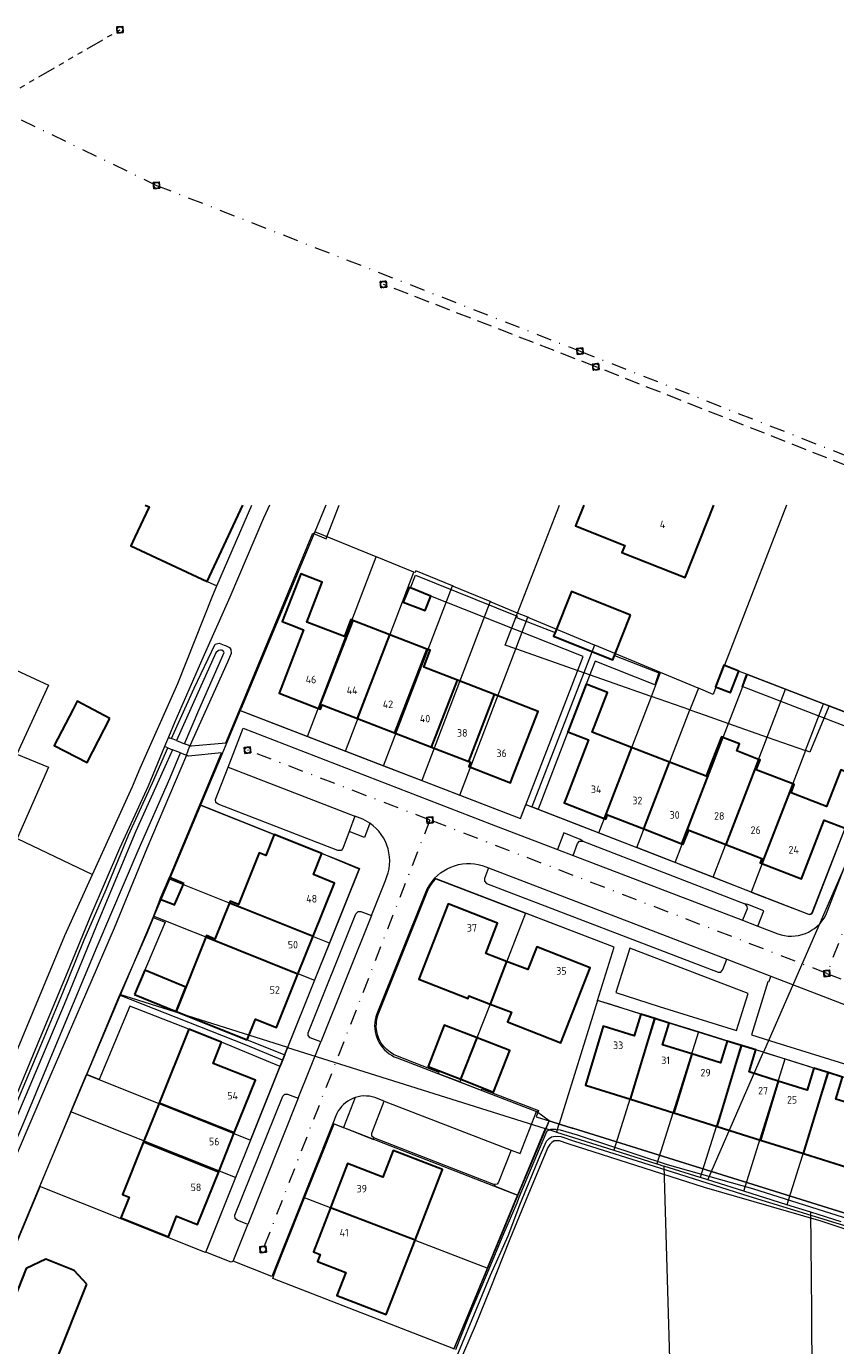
# Model space of a CAD drawing. Header units: metres. Extents: x 174255 to 175175, y 462028 to 462911.
# Tile 93 of 256: x 174575 to 174682, y 462736 to 462911. Entities that reach past the tile are written whole.
import ezdxf

# ---------------------------------------------------------------- set-up
doc = ezdxf.new("R2010")
doc.units = ezdxf.units.M
for name, pattern in [('RI-GWA', [18.45, 6, -1.8, 1.75, -1.8, 1.75, -1.8, 1.75, -1.8]), ('RI-HWA', [7.4, 5, -2.4]), ('RI-VWA', [11, 5, -3, 0, -3])]:
    doc.linetypes.add(name, pattern=pattern)
for name, color, linetype, lineweight in [('B-WE-OG-BEBOUWING-G', 8, 'Continuous', 30), ('B-WE-OG-BEBOUWING_HUISNUMMER-T20', 8, 'Continuous', 20), ('B-WE-OG-BOS-G', 8, 'Continuous', 20), ('B-WE-OG-TERREIN_ERF-G', 8, 'Continuous', 20), ('B-WE-OG-TERREIN_GROEN-G', 8, 'Continuous', 20), ('B-WE-OG-TERREINAFSCHEIDING-G', 8, 'IE-TERREINAFSCHEIDING-KUNSTMATIG-DICHT', 20), ('B-WE-OG-WEG_HALFVERHARD-G', 8, 'Continuous', 20), ('B-WE-OG-WEG_ONVERHARD-G', 8, 'Continuous', 20), ('B-WE-OG-WEG_VERHARD_OPEN -G', 8, 'Continuous', 20), ('B-WE-RI-GWA-G', 8, 'RI-GWA', 20), ('B-WE-RI-HWA-G', 8, 'RI-HWA', 20), ('B-WE-RI-HWA_RIOOLPUT_INSPECTIEPUT-S', 8, 'RI-HWA', 20), ('B-WE-RI-VWA-G', 8, 'RI-VWA', 20), ('B-WE-RI-VWA_RIOOLPUT_INSPECTIEPUT-S', 8, 'Continuous', 20), ('B-WE-WH-WATERGANG_SLOOT_BODEM-G', 8, 'Continuous', 20), ('B-WE-WH-WATERGANG_SLOOT_INSTEEK-G', 8, 'Continuous', 20), ('B-XX-KG-GRENS_PERCEEL-G', 213, 'Continuous', 20)]:
    doc.layers.add(name, color=color, linetype=linetype, lineweight=lineweight)
doc.styles.add('NLCS-ISO-M500-T20', font='NLCS-ISO.ttf', dxfattribs={"height": 1})
doc.linetypes.add('IE-TERREINAFSCHEIDING-KUNSTMATIG-DICHT', pattern='A,8,-1,[82,NLCS.SHX,S=0.75,R=90,X=0,Y=0],-1', length=10)

# ---------------------------------------------------------------- blocks, each defined once
blk = doc.blocks.new('B-SRI-PUT_VWA-SO')
at = {"flags": 128}
blk.add_lwpolyline([(-2, 2), (2, 2), (2, -2), (-2, -2)], close=True, dxfattribs=at)
at = {"lineweight": -3, "flags": 128}
blk.add_lwpolyline([(2, -2), (2, 2), (-2, 2), (-2, -2)], close=True, dxfattribs=at)
at = {"lineweight": -3}
blk.add_circle((0, 0), 2, dxfattribs=at)

msp = doc.modelspace()

# ---------------------------------------------------------------- linework, layer by layer
at = {"layer": 'B-WE-OG-BEBOUWING-G'}
for p, q in [((174618.015, 462832.445), (174613.502, 462820.776)), ((174622.925, 462830.548), (174618.015, 462832.445)), ((174618.637, 462819.458), (174622.925, 462830.548)), ((174627.831, 462828.651), (174622.925, 462830.548)), ((174627.831, 462828.651), (174623.543, 462817.562)), ((174628.449, 462815.666), (174631.872, 462824.517)), ((174636.778, 462822.621), (174631.872, 462824.517)), ((174633.356, 462813.769), (174636.778, 462822.621)), ((174618.637, 462819.458), (174623.543, 462817.562)), ((174623.543, 462817.562), (174628.449, 462815.666)), ((174628.449, 462815.666), (174633.356, 462813.769)), ((174654.89, 462815.638), (174651.258, 462806.244)), ((174659.929, 462813.696), (174654.89, 462815.638)), ((174656.508, 462804.847), (174659.929, 462813.696)), ((174676.218, 462810.827), (174672.13, 462800.282)), ((174656.508, 462804.847), (174661.555, 462802.891)), ((174610.76, 462785.639), (174598.576, 462790.514)), ((174610.76, 462785.639), (174612.772, 462790.66)), ((174638.368, 462787.309), (174636.2, 462781.678)), ((174654.743, 462769.083), (174657.969, 462779.758)), ((174632.325, 462771.727), (174634.455, 462777.217)), ((174666.224, 462765.483), (174669.459, 462776.191)), ((174662.86, 462775.091), (174660.499, 462767.278)), ((174674.31, 462771.501), (174671.949, 462763.687)), ((174677.66, 462761.896), (174680.9, 462772.62)), ((174592.414, 462768.592), (174590.346, 462763.451)), ((174602.341, 462764.638), (174592.414, 462768.592)), ((174654.743, 462769.083), (174660.499, 462767.278)), ((174660.499, 462767.278), (174666.224, 462765.483)), ((174600.283, 462759.494), (174602.341, 462764.638)), ((174666.224, 462765.483), (174671.949, 462763.687)), ((174590.346, 462763.451), (174600.283, 462759.494)), ((174671.949, 462763.687), (174677.66, 462761.896)), ((174626.258, 462750.434), (174615.066, 462754.746))]:
    msp.add_line(p, q, dxfattribs=at)
for points in [[(174590.549, 462847.681), (174591.061, 462847.442), (174589.154, 462843.356), (174588.668, 462842.316), (174598.775, 462837.596)], [(174598.775, 462837.596), (174603.484, 462847.681)], [(174648.574, 462847.681), (174647.485, 462844.933), (174653.992, 462842.354), (174653.624, 462841.425), (174661.991, 462838.109), (174665.785, 462847.681)], [(174618.015, 462832.445), (174617.779, 462832.537), (174616.91, 462830.289), (174611.948, 462832.207), (174613.984, 462837.477), (174612.387, 462838.094), (174611.13, 462838.58), (174608.7, 462832.293), (174609.825, 462831.858), (174611.51, 462831.207), (174608.484, 462823.382), (174608.261, 462822.803), (174613.502, 462820.776)], [(174625.635, 462836.742), (174625.493, 462836.8), (174624.698, 462834.833), (174627.589, 462833.735), (174628.352, 462835.64), (174625.635, 462836.742)], [(174654.761, 462833.133), (174646.939, 462836.261), (174644.775, 462830.851), (174644.582, 462830.367), (174652.405, 462827.239), (174652.623, 462827.786), (174654.761, 462833.133)], [(174631.872, 462824.517), (174627.398, 462826.246), (174628.263, 462828.485), (174627.831, 462828.651)], [(174669.087, 462825.742), (174667.111, 462826.493), (174666.026, 462823.637), (174667.999, 462822.889), (174669.087, 462825.742)], [(174654.89, 462815.638), (174649.696, 462817.64), (174651.724, 462822.903), (174648.887, 462823.996), (174646.456, 462817.688), (174649.214, 462816.625), (174646.205, 462808.84), (174645.988, 462808.281), (174651.258, 462806.244)], [(174585.858, 462819.458), (174581.558, 462821.742), (174581.012, 462820.689), (174578.533, 462815.908), (174582.867, 462813.658), (174585.858, 462819.458)], [(174633.356, 462813.769), (174633.603, 462813.674), (174633.379, 462813.095), (174638.882, 462810.969), (174639.106, 462811.547), (174642.527, 462820.399), (174636.778, 462822.621)], [(174613.502, 462820.776), (174613.763, 462820.675), (174613.987, 462821.255), (174618.637, 462819.458)], [(174666.98, 462816.967), (174666.802, 462817.035), (174665.487, 462813.676), (174664.775, 462811.829), (174659.929, 462813.696)], [(174661.555, 462802.891), (174665.683, 462813.601), (174666.98, 462816.967)], [(174671.708, 462814.053), (174668.824, 462815.164), (174669.191, 462816.115), (174666.98, 462816.967)], [(174671.708, 462814.053), (174671.209, 462812.757), (174667.365, 462802.783)], [(174676.218, 462810.827), (174671.405, 462812.682), (174671.904, 462813.977), (174671.708, 462814.053)], [(174672.13, 462800.282), (174677.398, 462798.24), (174680.404, 462806.03), (174683.167, 462804.959), (174685.683, 462811.448), (174682.588, 462812.648), (174680.712, 462807.809), (174676.003, 462809.624), (174676.434, 462810.743), (174676.218, 462810.827)], [(174651.258, 462806.244), (174651.492, 462806.154), (174651.706, 462806.708), (174656.508, 462804.847)], [(174612.772, 462790.66), (174615.591, 462797.693), (174612.821, 462798.801), (174613.937, 462801.585), (174607.629, 462804.108), (174606.514, 462801.325), (174605.639, 462801.675), (174602.911, 462794.859), (174601.787, 462795.306), (174601.7, 462795.09)], [(174661.555, 462802.891), (174661.739, 462802.819), (174662.462, 462804.684), (174667.365, 462802.783)], [(174667.365, 462802.783), (174672.131, 462800.936), (174671.91, 462800.368), (174672.13, 462800.282)], [(174595.653, 462797.636), (174595.458, 462797.718), (174593.754, 462798.433), (174592.517, 462795.552), (174594.248, 462794.886), (174594.455, 462794.806), (174595.653, 462797.636)], [(174601.7, 462795.09), (174599.777, 462790.285), (174598.663, 462790.731), (174598.576, 462790.514)], [(174601.7, 462795.09), (174603.535, 462794.356), (174612.772, 462790.66)], [(174638.368, 462787.309), (174635.61, 462788.353), (174637.147, 462792.367), (174630.636, 462794.923), (174626.767, 462784.989), (174626.751, 462784.99), (174633.268, 462782.406), (174633.394, 462782.766), (174636.2, 462781.678)], [(174598.576, 462790.514), (174594.651, 462780.704), (174604.056, 462776.941), (174605.161, 462779.704), (174607.936, 462778.593), (174610.76, 462785.639)], [(174636.2, 462781.678), (174639.004, 462780.591), (174638.5, 462779.328), (174645.561, 462776.552), (174649.435, 462786.488), (174642.376, 462789.262), (174641.185, 462786.242), (174638.368, 462787.309)], [(174589.162, 462782.949), (174594.651, 462780.704), (174595.944, 462783.935), (174595.944, 462783.935), (174590.51, 462786.158), (174589.162, 462782.949)], [(174657.969, 462779.758), (174656.108, 462780.342), (174655.252, 462777.477), (174651.163, 462778.759), (174648.803, 462770.946), (174648.811, 462770.943), (174654.743, 462769.083)], [(174662.86, 462775.091), (174658.999, 462776.302), (174659.879, 462779.159), (174657.969, 462779.758)], [(174602.341, 462764.638), (174605.133, 462771.618), (174599.564, 462773.835), (174600.672, 462776.65), (174596.34, 462778.355), (174592.414, 462768.592)], [(174634.455, 462777.217), (174630.097, 462778.9), (174627.976, 462773.418), (174632.325, 462771.727)], [(174632.325, 462771.727), (174636.656, 462770.042), (174638.796, 462775.535), (174638.8, 462775.54), (174634.455, 462777.217)], [(174669.459, 462776.191), (174667.571, 462776.778), (174666.664, 462773.898), (174662.86, 462775.091)], [(174674.31, 462771.501), (174670.47, 462772.705), (174671.348, 462775.605), (174669.459, 462776.191)], [(174680.9, 462772.62), (174679.016, 462773.213), (174678.115, 462770.308), (174674.31, 462771.501)], [(174677.66, 462761.896), (174683.492, 462760.068), (174685.94, 462767.854), (174681.909, 462769.118), (174682.803, 462772.022), (174680.9, 462772.62)], [(174590.346, 462763.451), (174587.543, 462756.483), (174588.442, 462756.125), (174587.348, 462753.384), (174593.623, 462750.879), (174594.72, 462753.625), (174597.493, 462752.52), (174600.283, 462759.494)], [(174626.258, 462750.434), (174629.885, 462759.781), (174623.365, 462762.296), (174621.998, 462758.775), (174617.314, 462760.579), (174615.246, 462755.212), (174615.066, 462754.746)], [(174615.066, 462754.746), (174612.82, 462748.915), (174613.714, 462748.571), (174613.348, 462747.628), (174617.086, 462746.178), (174615.907, 462743.139), (174622.443, 462740.601), (174626.258, 462750.434)], [(174582.818, 462744.604), (174581.166, 462746.433), (174577.415, 462747.926), (174574.828, 462746.712), (174571.201, 462737.601), (174571.977, 462734.99), (174576.098, 462733.35), (174578.655, 462734.148), (174582.818, 462744.604)]]:
    msp.add_lwpolyline(points, dxfattribs=at)
at = {"layer": 'B-WE-OG-BOS-G'}
for points in [[(174556.682, 462728.964), (174561.005, 462739.279), (174564.128, 462746.571), (174567.085, 462753.628), (174570.365, 462761.362), (174573.473, 462768.423), (174576.744, 462776.181), (174579.611, 462783.063), (174582.493, 462790.187), (174585.385, 462796.82), (174588.35, 462804.036), (174591.525, 462810.949), (174593.537, 462815.594), (174593.122, 462815.763), (174590.937, 462810.529), (174587.151, 462802.244), (174583.375, 462793.459), (174580.228, 462785.826), (174576.792, 462777.567), (174573.38, 462769.376), (174569.456, 462760.149), (174565.796, 462751.54), (174561.813, 462742.196), (174557.559, 462731.885)], [(174593.754, 462798.433), (174597.798, 462808.042), (174600.656, 462814.911), (174596.279, 462814.465), (174596.132, 462814.536), (174596.007, 462814.596), (174590.771, 462802.242), (174586.443, 462791.731), (174582.097, 462781.636), (174577.519, 462771.024), (174573.47, 462761.647), (174568.478, 462750.318), (174563.522, 462738.489), (174558.353, 462725.276)], [(174582.844, 462772.342), (174591.594, 462793.151), (174592.517, 462795.552)]]:
    msp.add_lwpolyline(points, dxfattribs=at)
at = {"layer": 'B-WE-OG-TERREIN_ERF-G'}
for p, q in [((174607.629, 462804.108), (174597.798, 462808.042)), ((174667.571, 462776.778), (174659.879, 462779.159)), ((174679.016, 462773.213), (174671.348, 462775.605))]:
    msp.add_line(p, q, dxfattribs=at)
for points in [[(174603.029, 462820.561), (174612.718, 462843.963), (174614.496, 462843.227), (174614.608, 462843.5), (174616.215, 462847.681)], [(174646.456, 462817.688), (174642.533, 462807.445), (174678.29, 462793.577), (174678.592, 462793.569), (174678.797, 462793.794), (174683.167, 462804.959)], [(174604.056, 462776.941), (174609.032, 462774.953), (174618.875, 462799.534), (174613.937, 462801.585)], [(174628.839, 462798.317), (174628.478, 462797.894), (174628.157, 462797.44), (174627.878, 462796.959), (174627.644, 462796.454), (174621.181, 462780.371), (174621.064, 462779.995), (174620.979, 462779.61), (174620.928, 462779.219), (174620.912, 462778.825), (174620.929, 462778.431), (174620.981, 462778.04), (174621.066, 462777.655), (174621.184, 462777.279), (174621.334, 462776.914), (174621.515, 462776.564), (174621.726, 462776.231), (174621.965, 462775.917), (174622.23, 462775.626), (174622.519, 462775.358), (174622.83, 462775.116), (174623.161, 462774.902), (174623.51, 462774.718), (174623.873, 462774.564), (174642.318, 462767.468)], [(174591.594, 462793.151), (174593.179, 462792.514), (174589.162, 462782.949)], [(174571.82, 462678.976), (174566.16, 462682.095), (174553.109, 462688.88), (174552.939, 462689.638), (174553.628, 462695.171), (174550.973, 462696.017), (174576.515, 462757.359), (174582.844, 462772.342)], [(174636.689, 462757.801), (174636.86, 462757.607), (174639.877, 462756.398)]]:
    msp.add_lwpolyline(points, dxfattribs=at)
at = {"layer": 'B-WE-OG-TERREIN_GROEN-G'}
for points in [[(174598.775, 462837.596), (174600.046, 462837.009), (174604.679, 462847.681)], [(174620.294, 462805.603), (174619.986, 462805.804), (174619.666, 462805.987), (174619.335, 462806.149), (174618.312, 462806.543)], [(174647.181, 462801.333), (174647.769, 462802.937), (174648.022, 462803.22), (174648.457, 462803.225), (174648.123, 462803.463), (174645.936, 462804.318), (174645.099, 462802.13)], [(174671.601, 462791.988), (174672.395, 462794.002), (174670.302, 462794.85), (174669.87, 462794.935), (174670.173, 462794.633), (174670.186, 462794.292), (174669.576, 462792.763)], [(174652.827, 462783.224), (174658.572, 462781.35), (174668.805, 462778.204), (174670.345, 462783.059), (174654.657, 462789.08), (174652.827, 462783.224)], [(174673.342, 462785.357), (174673.011, 462784.593), (174672.927, 462784.62), (174670.751, 462777.606), (174673.977, 462776.614), (174686.903, 462772.581), (174689.047, 462779.328)], [(174622.166, 462768.844), (174620.949, 462769.313), (174620.586, 462769.415), (174620.215, 462769.484), (174619.84, 462769.518), (174619.463, 462769.519), (174619.087, 462769.486), (174618.716, 462769.418), (174618.353, 462769.318)], [(174639.877, 462756.398), (174643.419, 462764.883), (174643.982, 462766.233), (174642.318, 462767.468)], [(174616.799, 462765.353), (174620.764, 462763.763), (174620.824, 462763.985)], [(174638.986, 462762.362), (174637.309, 462758.141), (174637.121, 462757.866), (174636.689, 462757.801)]]:
    msp.add_lwpolyline(points, dxfattribs=at)
at = {"layer": 'B-WE-OG-TERREINAFSCHEIDING-G', "ltscale": 0.5}
for points in [[(174643.982, 462766.233), (174643.419, 462764.883), (174639.877, 462756.398), (174638.276, 462752.562), (174631.377, 462736.033)], [(174724.513, 462741.1), (174722.123, 462741.846), (174721.889, 462741.919), (174718.949, 462742.837), (174691.434, 462751.423), (174647.145, 462765.246), (174647.035, 462765.28), (174645.622, 462765.721), (174643.982, 462766.233)]]:
    msp.add_lwpolyline(points, dxfattribs=at)
at = {"layer": 'B-WE-OG-WEG_HALFVERHARD-G'}
for p, q in [((174608.421, 462773.427), (174600.672, 462776.65)), ((174609.032, 462774.953), (174608.421, 462773.427))]:
    msp.add_line(p, q, dxfattribs=at)
msp.add_lwpolyline([(174596.34, 462778.355), (174588.531, 462781.412), (174584.458, 462771.683), (174582.844, 462772.342)], dxfattribs=at)
at = {"layer": 'B-WE-OG-WEG_ONVERHARD-G'}
msp.add_line((174593.628, 462816.975), (174593.122, 462815.763), dxfattribs=at)
for points in [[(174607.006, 462847.681), (174606.216, 462845.951), (174601.762, 462835.515), (174598.2, 462827.472), (174594.489, 462819.038), (174593.628, 462816.975)], [(174542.642, 462699.258), (174543.433, 462702.342), (174546.433, 462710), (174556.8, 462734.958), (174570.008, 462767), (174579.942, 462790.742), (174583.6, 462798.832)]]:
    msp.add_lwpolyline(points, dxfattribs=at)
at = {"layer": 'B-WE-OG-WEG_VERHARD_OPEN -G'}
for p, q in [((174593.537, 462815.594), (174594.181, 462815.334)), ((174595.239, 462814.906), (174596.007, 462814.596)), ((174642.533, 462807.445), (174640.903, 462808.041)), ((174648.457, 462803.225), (174669.87, 462794.935)), ((174635.964, 462799.704), (174667.493, 462787.601)), ((174620.485, 462793.403), (174613.788, 462776.664)), ((174610.812, 462769.225), (174613.788, 462776.664)), ((174610.812, 462769.225), (174604.126, 462752.513)), ((174602.179, 462747.647), (174604.126, 462752.513))]:
    msp.add_line(p, q, dxfattribs=at)
for points in [[(174601.516, 462813.007), (174603.513, 462818.164), (174636.314, 462805.492), (174645.099, 462802.13), (174647.181, 462801.333), (174669.576, 462792.763), (174671.601, 462791.988), (174674.259, 462790.971), (174674.702, 462790.835), (174675.156, 462790.738), (174675.617, 462790.683), (174676.081, 462790.669), (174676.544, 462790.697), (174677.002, 462790.765), (174677.453, 462790.875), (174677.892, 462791.025), (174678.317, 462791.213), (174678.722, 462791.438), (174679.106, 462791.698), (174679.465, 462791.992), (174679.796, 462792.317), (174680.097, 462792.67), (174680.365, 462793.049), (174680.599, 462793.45), (174680.795, 462793.87), (174697.932, 462838.12)], [(174625.635, 462836.742), (174626.3, 462838.434), (174639.758, 462833.007), (174639.699, 462832.833), (174644.775, 462830.851)], [(174558.109, 462830.27), (174565.493, 462826.617), (174566.78, 462828.935), (174577.76, 462823.876), (174573.561, 462814.731), (174577.765, 462813.013), (174573.6, 462803.602), (174583.6, 462798.832), (174588.858, 462810.458), (174589.9, 462812.867), (174594.873, 462824.071), (174599.448, 462835.632), (174600.046, 462837.009)], [(174640.903, 462808.041), (174648.477, 462827.652), (174628.352, 462835.64)], [(174652.623, 462827.786), (174658.527, 462825.48), (174657.983, 462823.906), (174650.101, 462827.037), (174648.887, 462823.996)], [(174687.711, 462816.702), (174669.532, 462823.685), (174670.105, 462825.306), (174688.337, 462818.322)], [(174596.007, 462814.596), (174596.482, 462815.841), (174596.684, 462815.858), (174601.241, 462816.237), (174603.029, 462820.561), (174640.218, 462806.241), (174640.903, 462808.041)], [(174593.628, 462816.975), (174593.755, 462816.922), (174594.059, 462816.801)], [(174617.54, 462804.519), (174616.682, 462802.267), (174616.48, 462802.018), (174616.039, 462801.99), (174600.217, 462808.115), (174599.905, 462808.363), (174599.862, 462808.762), (174601.516, 462813.007)], [(174601.516, 462813.007), (174618.312, 462806.543), (174617.54, 462804.519)], [(174620.485, 462793.403), (174622.343, 462798.048), (174622.545, 462798.539), (174622.703, 462799.046), (174622.816, 462799.565), (174622.884, 462800.092), (174622.906, 462800.623), (174622.881, 462801.154), (174622.81, 462801.68), (174622.693, 462802.198), (174622.532, 462802.705), (174622.327, 462803.195), (174622.081, 462803.665), (174621.794, 462804.112), (174621.469, 462804.533), (174621.109, 462804.923), (174620.716, 462805.281), (174620.294, 462805.603), (174619.584, 462803.71), (174617.54, 462804.519)], [(174656.108, 462780.342), (174652.157, 462781.607), (174650.407, 462782.161), (174652.591, 462789.221), (174628.839, 462798.317), (174629.216, 462798.687), (174629.623, 462799.024), (174630.057, 462799.325), (174630.516, 462799.587), (174630.995, 462799.809), (174631.492, 462799.989), (174632.002, 462800.126), (174632.522, 462800.219), (174633.048, 462800.267), (174633.577, 462800.269), (174634.103, 462800.226), (174634.624, 462800.139), (174635.136, 462800.006), (174635.634, 462799.831), (174635.964, 462799.704)], [(174635.964, 462799.704), (174635.427, 462798.28), (174635.433, 462797.928), (174635.724, 462797.65), (174666.36, 462785.886), (174666.692, 462785.921), (174666.96, 462786.232), (174667.493, 462787.601)], [(174613.788, 462776.664), (174612.388, 462777.228), (174612.122, 462777.507), (174612.113, 462777.886), (174618.421, 462793.637), (174618.719, 462793.936), (174619.092, 462793.93), (174620.485, 462793.403)], [(174667.493, 462787.601), (174673.342, 462785.357), (174689.047, 462779.328), (174695.353, 462776.844)], [(174602.179, 462747.647), (174601.922, 462747.54), (174598.584, 462748.859), (174608.421, 462773.427)], [(174618.353, 462769.318), (174618.01, 462769.189), (174617.679, 462769.03), (174617.364, 462768.843), (174617.067, 462768.629), (174616.789, 462768.389), (174616.534, 462768.126), (174616.303, 462767.842), (174616.098, 462767.538), (174615.921, 462767.217), (174615.772, 462766.882), (174615.367, 462765.865), (174607.32, 462745.635), (174602.179, 462747.647)], [(174604.126, 462752.513), (174602.717, 462753.1), (174602.456, 462753.331), (174602.428, 462753.738), (174608.752, 462769.514), (174609.036, 462769.775), (174609.405, 462769.78), (174610.812, 462769.225)], [(174618.353, 462769.318), (174616.799, 462765.353), (174616.786, 462765.321), (174615.367, 462765.865)], [(174636.689, 462757.801), (174620.824, 462763.985), (174620.562, 462764.216), (174620.545, 462764.595), (174622.166, 462768.844), (174638.986, 462762.362), (174640.16, 462761.909), (174642.318, 462767.468)]]:
    msp.add_lwpolyline(points, dxfattribs=at)
at = {"layer": 'B-WE-RI-GWA-G', "ltscale": 0.4}
msp.add_line((174570.111, 462900.626), (174587.226, 462910.583), dxfattribs=at)
at = {"layer": 'B-WE-RI-HWA-G', "ltscale": 0.4}
for p, q in [((174650.185, 462865.988), (174622.085, 462876.893)), ((174708.274, 462843.057), (174650.185, 462865.988))]:
    msp.add_line(p, q, dxfattribs=at)
at = {"layer": 'B-WE-RI-VWA-G', "ltscale": 0.4}
for p, q in [((174570.111, 462900.626), (174592.069, 462889.989)), ((174592.069, 462889.989), (174648.083, 462868.054)), ((174648.083, 462868.054), (174703.866, 462846.149)), ((174628.232, 462806.023), (174604.099, 462815.271)), ((174691.921, 462814.917), (174680.74, 462785.737)), ((174628.232, 462806.023), (174606.146, 462749.225)), ((174680.74, 462785.737), (174628.232, 462806.023)), ((174680.74, 462785.737), (174728.422, 462767.058))]:
    msp.add_line(p, q, dxfattribs=at)
at = {"layer": 'B-WE-WH-WATERGANG_SLOOT_BODEM-G'}
for points in [[(174594.715, 462816.542), (174595.756, 462816.129), (174597.637, 462820.575), (174601.009, 462828.2), (174600.976, 462828.283), (174600.808, 462828.449), (174600.658, 462828.482), (174600.508, 462828.515), (174600.275, 462828.448), (174599.893, 462828.163), (174597.331, 462822.456), (174594.715, 462816.542)], [(174595.239, 462814.906), (174594.181, 462815.334), (174593.397, 462813.563), (174589.313, 462804.552), (174584.423, 462792.823), (174579.831, 462781.628), (174574.824, 462769.716), (174570.379, 462759.504), (174565.685, 462748.575), (174562.745, 462741.385), (174558.88, 462731.925)], [(174559.321, 462729.644), (174564.111, 462741.506), (174569.067, 462753.469), (174574.488, 462765.999), (174579.411, 462777.778), (174584.202, 462789.307), (174589.622, 462802.004), (174593.804, 462811.515), (174595.239, 462814.906)], [(174631.244, 462733.766), (174633.81, 462739.948), (174636.238, 462745.797), (174638.595, 462751.004), (174640.117, 462755.126), (174642.82, 462761.651), (174643.662, 462763.562), (174643.985, 462763.879), (174644.326, 462764.097), (174644.842, 462764.216), (174645.525, 462764.169), (174647.344, 462763.551), (174659.451, 462759.739), (174670.43, 462756.28), (174684.65, 462751.888), (174696.681, 462748.204), (174706.522, 462745.166), (174715.758, 462742.339), (174723.192, 462739.647), (174724.677, 462739.195), (174725.043, 462739.305), (174725.283, 462739.53)], [(174725.283, 462739.53), (174725.313, 462739.823), (174725.077, 462740.049), (174723.998, 462740.439), (174723.623, 462740.496), (174715.966, 462742.997), (174706.725, 462745.826), (174696.892, 462748.861), (174686.307, 462752.392), (174670.952, 462757.254), (174659.652, 462760.399), (174647.733, 462764.358), (174645.49, 462765.007), (174644.889, 462765.08), (174644.19, 462765.085), (174643.688, 462764.857), (174643.525, 462764.453), (174642.337, 462761.63), (174639.99, 462756.099), (174639.725, 462755.354), (174637.956, 462751.266), (174635.792, 462746.06), (174633.291, 462740.176), (174631.619, 462735.941)]]:
    msp.add_lwpolyline(points, dxfattribs=at)
at = {"layer": 'B-WE-WH-WATERGANG_SLOOT_INSTEEK-G'}
for points in [[(174594.715, 462816.542), (174594.059, 462816.801), (174594.401, 462817.59), (174597.046, 462823.472), (174599.823, 462829.296), (174600.355, 462829.414), (174601.013, 462829.177)], [(174601.013, 462829.177), (174601.273, 462829.084), (174601.707, 462828.852), (174601.874, 462828.57), (174601.926, 462828.054), (174601.43, 462826.919), (174596.482, 462815.841), (174595.756, 462816.129)], [(174643.982, 462766.233), (174645.622, 462765.721), (174647.035, 462765.28), (174647.145, 462765.246), (174691.434, 462751.423), (174718.949, 462742.837), (174721.889, 462741.919), (174722.123, 462741.846)], [(174725.951, 462739.347), (174725.778, 462739.005), (174725.603, 462738.863), (174725.171, 462738.778), (174724.721, 462738.726), (174723.871, 462738.856), (174718.49, 462740.917), (174710.424, 462743.558), (174701.908, 462746.257), (174690.634, 462749.419), (174679.965, 462752.958), (174664.529, 462757.428), (174646.521, 462763.204), (174645.37, 462763.574), (174644.987, 462763.597), (174644.679, 462763.588), (174644.371, 462763.387), (174644.089, 462763.119), (174643.808, 462762.718), (174641.275, 462756.577), (174638.791, 462750.569), (174636.202, 462744.003), (174634.222, 462739.131), (174631.944, 462733.916)], [(174631.377, 462736.033), (174638.276, 462752.562), (174639.877, 462756.398)]]:
    msp.add_lwpolyline(points, dxfattribs=at)
at = {"layer": 'B-XX-KG-GRENS_PERCEEL-G', "flags": 128}
for points in [[(174614.459, 462847.681), (174612.987, 462844.159)], [(174639.831, 462833.405), (174645.377, 462847.681)], [(174675.415, 462847.681), (174667.185, 462826.494)], [(174612.987, 462844.159), (174603.24, 462820.788), (174603.127, 462820.517)], [(174621.111, 462840.855), (174612.987, 462844.159)], [(174612.027, 462817.092), (174621.111, 462840.855)], [(174626.114, 462838.82), (174621.268, 462840.791), (174621.111, 462840.855)], [(174701.648, 462842.372), (174690.694, 462817.293), (174683.209, 462800.158), (174672.362, 462775.324)], [(174617.067, 462815.153), (174626.114, 462838.82)], [(174631.198, 462836.996), (174626.368, 462839.004), (174626.267, 462838.758), (174626.114, 462838.82)], [(174622.106, 462813.213), (174631.198, 462836.996)], [(174631.356, 462836.93), (174631.198, 462836.996)], [(174636.186, 462834.921), (174631.356, 462836.93)], [(174636.186, 462834.921), (174627.146, 462811.274)], [(174636.342, 462834.856), (174636.186, 462834.921)], [(174639.831, 462833.405), (174636.342, 462834.856)], [(174639.581, 462828.679), (174638.181, 462829.17), (174639.831, 462833.405)], [(174639.581, 462828.679), (174641.174, 462832.847)], [(174641.174, 462832.847), (174639.831, 462833.405)], [(174650.004, 462829.175), (174641.33, 462832.782), (174641.174, 462832.847)], [(174632.186, 462809.335), (174639.581, 462828.679)], [(174648.588, 462825.516), (174639.717, 462828.631), (174639.581, 462828.679)], [(174650.004, 462829.175), (174648.588, 462825.516)], [(174658.731, 462825.545), (174650.022, 462829.167), (174650.004, 462829.175)], [(174648.588, 462825.516), (174641.727, 462807.778)], [(174648.602, 462825.511), (174648.588, 462825.516)], [(174657.533, 462822.376), (174657.504, 462822.386), (174648.602, 462825.511)], [(174657.533, 462822.376), (174658.75, 462825.537)], [(174658.75, 462825.537), (174658.731, 462825.545)], [(174663.738, 462823.463), (174663.718, 462823.471), (174658.75, 462825.537)], [(174667.185, 462826.494), (174667.162, 462826.436), (174665.931, 462823.266), (174665.692, 462822.65), (174663.738, 462823.463)], [(174670.223, 462825.276), (174669.049, 462825.727), (174669.067, 462825.774), (174667.185, 462826.494)], [(174667.732, 462818.795), (174670.223, 462825.276)], [(174675.263, 462823.339), (174670.223, 462825.276)], [(174663.738, 462823.463), (174662.63, 462820.586)], [(174672.825, 462817.007), (174675.263, 462823.339)], [(174680.305, 462821.401), (174675.263, 462823.339)], [(174650.585, 462804.333), (174657.533, 462822.376)], [(174662.63, 462820.586), (174662.601, 462820.596), (174657.533, 462822.376)], [(174603.127, 462820.517), (174600.481, 462814.172), (174597.89, 462808.003)], [(174603.127, 462820.517), (174612.027, 462817.092)], [(174655.617, 462802.375), (174662.63, 462820.586)], [(174662.63, 462820.586), (174664.619, 462819.888), (174667.732, 462818.795)], [(174677.923, 462815.218), (174680.305, 462821.401)], [(174681.027, 462821.124), (174681, 462821.059), (174678.474, 462815.024)], [(174681.027, 462821.124), (174680.305, 462821.401)], [(174688.306, 462818.326), (174681.027, 462821.124)], [(174660.65, 462800.418), (174667.732, 462818.795)], [(174667.732, 462818.795), (174672.825, 462817.007)], [(174670.715, 462796.503), (174678.299, 462793.553), (174678.451, 462793.527), (174678.602, 462793.558), (174678.733, 462793.64), (174678.825, 462793.764), (174687.707, 462816.718), (174688.32, 462818.321), (174688.306, 462818.326)], [(174612.027, 462817.092), (174617.067, 462815.153)], [(174665.683, 462798.46), (174672.825, 462817.007)], [(174672.825, 462817.007), (174672.862, 462816.994)], [(174672.862, 462816.994), (174677.923, 462815.218)], [(174617.067, 462815.153), (174622.106, 462813.213)], [(174677.923, 462815.218), (174670.715, 462796.503)], [(174677.96, 462815.205), (174677.923, 462815.218)], [(174678.474, 462815.024), (174677.96, 462815.205)], [(174622.106, 462813.213), (174627.146, 462811.274)], [(174627.146, 462811.274), (174632.186, 462809.335)], [(174597.89, 462808.003), (174597.834, 462807.87), (174593.778, 462798.213)], [(174597.89, 462808.003), (174607.629, 462804.108)], [(174632.186, 462809.335), (174640.209, 462806.247), (174640.92, 462808.092)], [(174640.92, 462808.092), (174641.727, 462807.778)], [(174641.727, 462807.778), (174650.585, 462804.333)], [(174607.629, 462804.108), (174613.937, 462801.585), (174615.327, 462801.061), (174616.959, 462800.405), (174618.893, 462799.628), (174614.931, 462789.749)], [(174650.585, 462804.333), (174655.617, 462802.375)], [(174660.65, 462800.418), (174655.617, 462802.375)], [(174665.683, 462798.46), (174660.65, 462800.418)], [(174593.778, 462798.213), (174593.666, 462797.946), (174591.722, 462793.317)], [(174614.931, 462789.749), (174593.778, 462798.213)], [(174632.181, 462771.383), (174629.379, 462772.468), (174629.467, 462772.627), (174623.938, 462774.774), (174623.426, 462775.003), (174622.947, 462775.297), (174622.511, 462775.65), (174622.125, 462776.056), (174621.794, 462776.51), (174621.525, 462777.002), (174621.322, 462777.525), (174621.188, 462778.07), (174621.126, 462778.628), (174621.137, 462779.189), (174621.221, 462779.744), (174621.376, 462780.283), (174627.833, 462796.41), (174628.059, 462796.913), (174628.33, 462797.393), (174628.644, 462797.845), (174628.999, 462798.267), (174640.878, 462793.716)], [(174670.715, 462796.503), (174665.683, 462798.46)], [(174640.878, 462793.716), (174636.202, 462781.666)], [(174650.388, 462782.166), (174652.589, 462789.229), (174640.878, 462793.716)], [(174591.722, 462793.317), (174591.575, 462792.966), (174590.752, 462791.007), (174587.2, 462782.942)], [(174591.722, 462793.317), (174612.955, 462784.821)], [(174614.931, 462789.749), (174612.955, 462784.821)], [(174612.955, 462784.821), (174609.397, 462775.95)], [(174587.174, 462782.88), (174587.122, 462782.754), (174582.792, 462772.355)], [(174587.2, 462782.942), (174587.174, 462782.88)], [(174603.82, 462776.306), (174587.174, 462782.88)], [(174609.282, 462775.986), (174587.2, 462782.942)], [(174636.202, 462781.666), (174634.448, 462777.218), (174632.181, 462771.383)], [(174650.388, 462782.166), (174645.304, 462765.84)], [(174658.029, 462779.787), (174650.388, 462782.166)], [(174658.029, 462779.787), (174652.546, 462762.345)], [(174663.758, 462778.003), (174658.029, 462779.787)], [(174663.758, 462778.003), (174658.266, 462760.536)], [(174669.487, 462776.219), (174663.758, 462778.003)], [(174608.728, 462774.281), (174603.82, 462776.306)], [(174669.487, 462776.219), (174663.994, 462758.748)], [(174672.362, 462775.324), (174669.487, 462776.219)], [(174608.728, 462774.281), (174609.397, 462775.95)], [(174609.397, 462775.95), (174609.282, 462775.986)], [(174609.397, 462775.95), (174643.45, 462765.222)], [(174664.987, 462758.439), (174672.243, 462775.052)], [(174672.243, 462775.052), (174672.362, 462775.324)], [(174672.362, 462775.324), (174672.625, 462775.242), (174675.215, 462774.434)], [(174604.487, 462763.668), (174608.728, 462774.281)], [(174669.74, 462756.942), (174675.215, 462774.434)], [(174675.215, 462774.434), (174680.943, 462772.647)], [(174580.739, 462767.424), (174582.669, 462772.061), (174582.792, 462772.355)], [(174582.792, 462772.355), (174604.487, 462763.668)], [(174632.181, 462771.383), (174635.013, 462770.287), (174635.074, 462770.463), (174642.594, 462767.593), (174642.281, 462766.768)], [(174680.943, 462772.647), (174675.463, 462755.139)], [(174688.09, 462770.417), (174680.943, 462772.647)], [(174576.633, 462757.565), (174580.593, 462767.074), (174580.739, 462767.424)], [(174602.51, 462758.721), (174580.739, 462767.424)], [(174615.215, 462764.967), (174615.556, 462765.841), (174639.808, 462756.413)], [(174642.281, 462766.768), (174645.299, 462765.825)], [(174645.299, 462765.825), (174644.963, 462764.743)], [(174645.304, 462765.84), (174645.299, 462765.825)], [(174611.646, 462756.036), (174614.097, 462762.17), (174615.215, 462764.967)], [(174643.45, 462765.222), (174639.808, 462756.413)], [(174644.963, 462764.743), (174644.941, 462764.75), (174643.45, 462765.222)], [(174644.963, 462764.743), (174652.546, 462762.345)], [(174604.487, 462763.668), (174602.51, 462758.721)], [(174652.546, 462762.345), (174652.568, 462762.338), (174658.266, 462760.536)], [(174658.266, 462760.536), (174658.289, 462760.529), (174659.162, 462760.253)], [(174663.994, 462758.748), (174659.162, 462760.253)], [(174659.162, 462760.253), (174660.184, 462725.785)], [(174664.987, 462758.439), (174664.016, 462758.741), (174663.994, 462758.748)], [(174576.633, 462757.565), (174576.52, 462757.293), (174564.663, 462728.818)], [(174598.547, 462748.802), (174576.633, 462757.565)], [(174602.51, 462758.721), (174598.761, 462749.339), (174598.547, 462748.802)], [(174669.74, 462756.942), (174664.987, 462758.439)], [(174607.856, 462746.519), (174608.961, 462749.317), (174611.646, 462756.036)], [(174635.805, 462746.731), (174611.646, 462756.036)], [(174639.808, 462756.413), (174639.685, 462756.115), (174635.805, 462746.731)], [(174675.463, 462755.139), (174669.74, 462756.942)], [(174678.613, 462754.147), (174675.463, 462755.139)], [(174682.616, 462752.886), (174678.613, 462754.147)], [(174678.833, 462720.628), (174678.819, 462724.401), (174678.791, 462732.101), (174678.756, 462741.034), (174678.66, 462749.854), (174678.613, 462754.147)], [(174607.431, 462745.378), (174607.856, 462746.519)], [(174635.805, 462746.731), (174635.787, 462746.687), (174631.395, 462736.061)], [(174631.395, 462736.061), (174607.431, 462745.378)]]:
    msp.add_lwpolyline(points, dxfattribs=at)

# ---------------------------------------------------------------- block references
at = {"layer": 'B-WE-RI-HWA_RIOOLPUT_INSPECTIEPUT-S', "xscale": 0.1999999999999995, "yscale": 0.1999999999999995, "zscale": 0.1999999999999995, "rotation": 5.739328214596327}
for p in [(174622.085, 462876.893), (174650.185, 462865.988)]:
    msp.add_blockref('B-SRI-PUT_VWA-SO', p, dxfattribs=at)
at = {"layer": 'B-WE-RI-VWA_RIOOLPUT_INSPECTIEPUT-S', "rotation": 5.739328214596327}
for p, xscale, yscale, zscale in [((174587.226, 462910.583), 0.1999999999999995, 0.1999999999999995, 0.1999999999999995), ((174592.069, 462889.989), 0.1999999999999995, 0.1999999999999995, 0.1999999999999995), ((174648.083, 462868.054), 0.1999999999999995, 0.1999999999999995, 0.1999999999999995), ((174604.099, 462815.271), 0.1999999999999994, 0.1999999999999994, 0.1999999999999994), ((174628.232, 462806.023), 0.1999999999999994, 0.1999999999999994, 0.1999999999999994), ((174680.74, 462785.737), 0.1999999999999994, 0.1999999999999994, 0.1999999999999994), ((174606.146, 462749.225), 0.1999999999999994, 0.1999999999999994, 0.1999999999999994)]:
    msp.add_blockref('B-SRI-PUT_VWA-SO', p, dxfattribs=dict(at, xscale=xscale, yscale=yscale, zscale=zscale))

# ---------------------------------------------------------------- texts
at = {"layer": 'B-WE-OG-BEBOUWING_HUISNUMMER-T20', "style": 'NLCS-ISO-M500-T20'}
for s, p in [('4', (174658.643, 462844.639)), ('46', (174611.783, 462824.121)), ('44', (174617.213, 462822.688)), ('42', (174621.991, 462820.842)), ('40', (174626.897, 462818.946)), ('38', (174631.804, 462817.049)), ('36', (174637.031, 462814.364)), ('34', (174649.524, 462809.594)), ('32', (174655.01, 462808.109)), ('30', (174659.935, 462806.2)), ('28', (174665.817, 462806.064)), ('26', (174670.651, 462804.191)), ('24', (174675.668, 462801.592)), ('48', (174611.861, 462795.107)), ('37', (174633.111, 462791.266)), ('50', (174609.426, 462789.032)), ('35', (174644.936, 462785.57)), ('52', (174607.027, 462783.046)), ('33', (174652.46, 462775.732)), ('31', (174658.828, 462773.736)), ('29', (174664.014, 462772.109)), ('54', (174601.416, 462769.056)), ('27', (174671.642, 462769.718)), ('25', (174675.465, 462768.519)), ('56', (174598.991, 462762.995)), ('58', (174596.567, 462756.936)), ('39', (174618.523, 462756.763)), ('41', (174616.276, 462750.932))]:
    msp.add_text(s, height=1, dxfattribs=at).set_placement(p)

doc.saveas('drawing.dxf')
